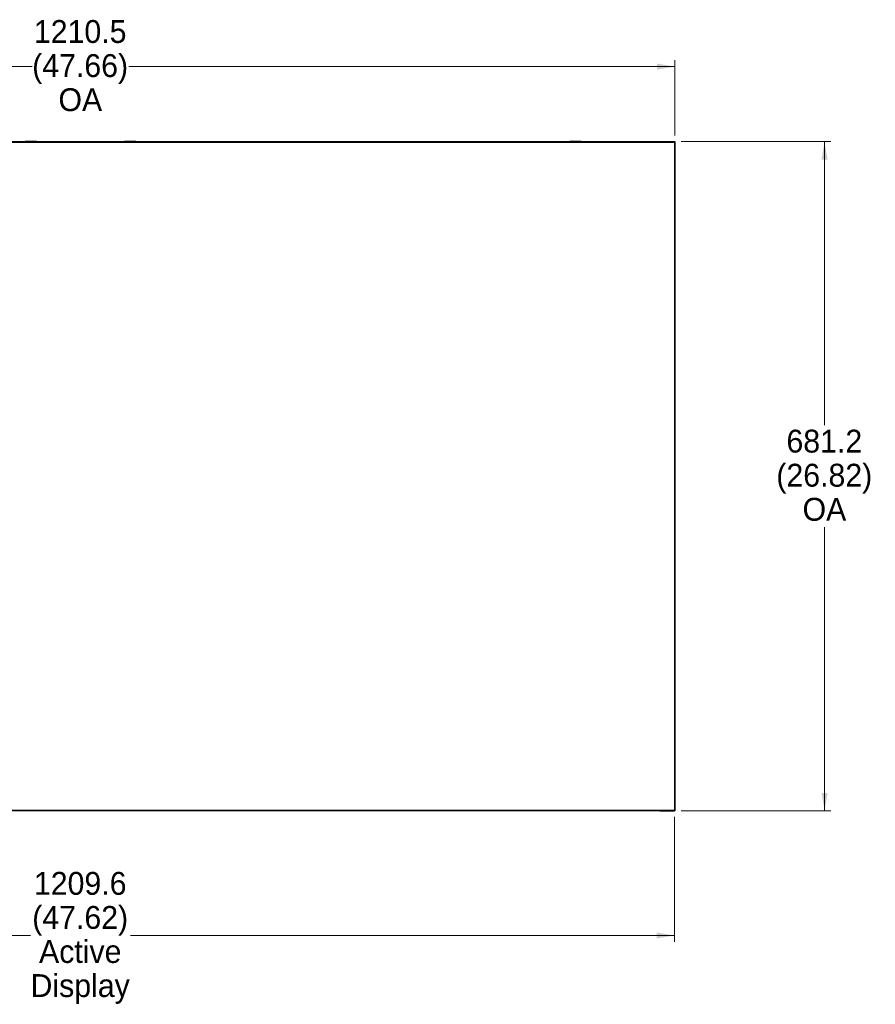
# Model space of a CAD drawing. Header units: millimetres. Extents: x 0 to 1118, y 0 to 864.
# Tile 21 of 65: x 305 to 523, y 290 to 541. Entities that reach past the tile are written whole.
import ezdxf

# ---------------------------------------------------------------- set-up
doc = ezdxf.new("R2010")
doc.units = ezdxf.units.MM
doc.styles.add('SLDTEXTSTYLE0', font='ARIAL.TTF', dxfattribs={"width": 0.948})
doc.dimstyles.new('SLDDIMSTYLE0', dxfattribs={"dimtxt": 5.650301, "dimasz": 4.572, "dimexe": 0, "dimexo": 0.0625, "dimgap": 1.412575, "dimtad": 0, "dimtih": 1, "dimtoh": 1, "dimlfac": 4, "dimrnd": 1e-09, "dimzin": 12, "dimdsep": 46, "dimtxsty": 'SLDTEXTSTYLE0', "dimsah": 1, "dimcen": 0.09, "dimadec": 0, "dimazin": 3, "dimtfac": 1, "dimtofl": 0, "dimtmove": 0, "dimatfit": 3, "dimfxl": 1, "dimfrac": 2, "dimtolj": 1, "dimtzin": 12, "dimarcsym": 0})

# ---------------------------------------------------------------- blocks, each defined once
blk = doc.blocks.new('_D')
at = {"color": 7, "linetype": 'Continuous', "lineweight": 0}
for p, q in [((169.12, 511.39), (169.12, 530.52)), ((471.86, 511.39), (471.86, 530.52)), ((169.12, 528.92), (308.2, 528.92)), ((471.86, 528.92), (332.78, 528.92))]:
    blk.add_line(p, q, dxfattribs=at)
for points in [[(169.12, 528.92), (173.69, 528.16), (173.69, 529.69)], [(471.86, 528.92), (467.29, 529.69), (467.29, 528.16)]]:
    blk.add_solid(points, dxfattribs=at)
at = {"color": 7, "linetype": 'Continuous', "lineweight": 0, "char_height": 5.821, "attachment_point": 1, "style": 'SLDTEXTSTYLE0'}
for s, insert in [('1210.5', (308.63, 540.77)), ('(47.66)', (308.2, 532.09)), ('OA', (314.89, 523.41))]:
    blk.add_mtext(s, dxfattribs=dict(at, insert=insert))
blk = doc.blocks.new('_D_1')
at = {"color": 7, "linetype": 'Continuous', "lineweight": 0}
for p, q in [((473.44, 509.81), (511.56, 509.81)), ((509.96, 509.81), (509.96, 437.62)), ((509.96, 339.39), (509.96, 411.59)), ((473.44, 339.39), (511.56, 339.39))]:
    blk.add_line(p, q, dxfattribs=at)
for points in [[(509.96, 509.81), (509.2, 505.24), (510.73, 505.24)], [(509.96, 339.39), (510.73, 343.97), (509.2, 343.97)]]:
    blk.add_solid(points, dxfattribs=at)
at = {"color": 7, "linetype": 'Continuous', "lineweight": 0, "char_height": 5.821, "attachment_point": 1, "style": 'SLDTEXTSTYLE0'}
for s, insert in [('681.2', (500.26, 436.45)), ('(26.82)', (497.68, 427.77)), ('OA', (504.36, 419.09))]:
    blk.add_mtext(s, dxfattribs=dict(at, insert=insert))
blk = doc.blocks.new('_D_2')
at = {"color": 7, "linetype": 'Continuous', "lineweight": 0}
for p, q in [((169.22, 337.88), (169.22, 306.04)), ((471.78, 337.88), (471.78, 306.04)), ((169.22, 307.64), (307.78, 307.64)), ((471.78, 307.64), (333.22, 307.64))]:
    blk.add_line(p, q, dxfattribs=at)
for points in [[(169.22, 307.64), (173.8, 306.88), (173.8, 308.41)], [(471.78, 307.64), (467.2, 308.41), (467.2, 306.88)]]:
    blk.add_solid(points, dxfattribs=at)
at = {"color": 7, "linetype": 'Continuous', "lineweight": 0, "char_height": 5.821, "attachment_point": 1, "style": 'SLDTEXTSTYLE0'}
for s, insert in [('1209.6', (308.64, 323.82)), ('(47.62)', (308.21, 315.15)), ('Active', (309.94, 306.47)), ('Display', (307.78, 297.79))]:
    blk.add_mtext(s, dxfattribs=dict(at, insert=insert))

msp = doc.modelspace()

# ---------------------------------------------------------------- linework, layer by layer
at = {"color": 7, "linetype": 'Continuous', "lineweight": 30}
for p, q in [((169.2234, 509.7115), (471.776, 509.7115)), ((172.9747, 509.794), (468.0247, 509.794)), ((468.0247, 509.7765), (172.9747, 509.7765)), ((306.4372, 509.8735), (306.4372, 509.8535)), ((307.8747, 509.8735), (306.4372, 509.8735)), ((306.4372, 509.8535), (307.8747, 509.8535)), ((309.3122, 509.8735), (307.8747, 509.8735)), ((307.8747, 509.8535), (309.3122, 509.8535)), ((309.3122, 509.8535), (309.3122, 509.8735)), ((331.6872, 509.8735), (331.6872, 509.8535)), ((333.1247, 509.8735), (331.6872, 509.8735)), ((331.6872, 509.8535), (333.1247, 509.8535)), ((334.5622, 509.8735), (333.1247, 509.8735)), ((333.1247, 509.8535), (334.5622, 509.8535)), ((334.5622, 509.8535), (334.5622, 509.8735)), ((337.4247, 509.759), (337.4247, 509.7615)), ((468.0247, 509.759), (337.4247, 509.759)), ((337.4247, 509.7115), (337.4247, 509.759)), ((382.1122, 509.8735), (382.1122, 509.8535)), ((382.1122, 509.8735), (383.5497, 509.8735)), ((382.1122, 509.8535), (383.5497, 509.8535)), ((383.5497, 509.8735), (384.9872, 509.8735)), ((383.5497, 509.8535), (384.9872, 509.8535)), ((384.9872, 509.8535), (384.9872, 509.8735)), ((445.1122, 509.8735), (445.1122, 509.8535)), ((446.5497, 509.8735), (445.1122, 509.8735)), ((445.1122, 509.8535), (446.5497, 509.8535)), ((447.9872, 509.8735), (446.5497, 509.8735)), ((446.5497, 509.8535), (447.9872, 509.8535)), ((447.9872, 509.8535), (447.9872, 509.8735)), ((466.8436, 509.814), (467.0936, 509.814)), ((466.8436, 509.814), (466.8436, 509.794)), ((467.0936, 509.814), (467.0936, 509.794)), ((467.0936, 509.814), (471.7686, 509.814)), ((471.7686, 509.794), (468.0247, 509.794)), ((468.0247, 509.7765), (468.0247, 509.794)), ((468.0247, 509.7765), (471.7747, 509.7765)), ((468.0247, 509.7765), (468.0247, 509.759)), ((471.5143, 509.774), (468.0247, 509.774)), ((468.0247, 509.759), (468.0247, 509.7115)), ((471.5034, 509.7115), (471.5143, 509.774)), ((471.7686, 509.814), (471.8432, 509.814)), ((471.7686, 509.814), (471.7686, 509.794)), ((471.7686, 509.794), (471.8432, 509.794)), ((471.7747, 509.7765), (471.7747, 509.794)), ((471.776, 509.7115), (471.776, 339.4815)), ((471.776, 509.4562), (471.8234, 509.4645)), ((471.8234, 505.959), (471.8234, 509.4645)), ((471.8259, 505.959), (471.8259, 509.709)), ((471.8434, 509.709), (471.8259, 509.709)), ((471.8432, 509.814), (471.8432, 509.794)), ((471.8434, 509.7938), (471.8434, 509.7188)), ((471.8635, 509.7938), (471.8434, 509.7938)), ((471.8434, 509.7188), (471.8434, 505.959)), ((471.8635, 509.7188), (471.8434, 509.7188)), ((471.8635, 509.7938), (471.8635, 509.7188)), ((471.8635, 509.7188), (471.8635, 505.0438)), ((471.8085, 505.959), (471.776, 505.959)), ((471.8085, 505.959), (471.8085, 343.234)), ((471.8259, 505.959), (471.8434, 505.959)), ((471.8259, 505.959), (471.8259, 343.234)), ((471.8434, 505.959), (471.8434, 343.234)), ((471.8434, 505.0438), (471.8635, 505.0438)), ((471.8434, 504.7938), (471.8635, 504.7938)), ((471.8635, 505.0438), (471.8635, 504.7938)), ((471.8635, 344.4139), (471.8434, 344.4139)), ((471.8635, 344.1639), (471.8434, 344.1639)), ((471.8635, 344.4139), (471.8635, 344.1639)), ((471.8635, 344.1639), (471.8635, 339.4889)), ((471.8085, 343.234), (471.776, 343.234)), ((471.8234, 339.7432), (471.8234, 343.234)), ((471.8434, 343.234), (471.8259, 343.234)), ((471.8259, 343.234), (471.8259, 339.484)), ((471.8434, 339.4889), (471.8434, 343.234)), ((471.776, 339.4815), (169.2234, 339.4815)), ((172.9747, 339.4315), (468.0247, 339.4315)), ((468.0247, 339.414), (172.9747, 339.414)), ((343.1497, 339.4815), (343.1497, 339.449)), ((343.1497, 339.4466), (343.1497, 339.449)), ((343.1497, 339.449), (468.0247, 339.449)), ((343.1497, 339.4441), (343.1497, 339.4466)), ((466.8432, 339.394), (466.8432, 339.414)), ((467.0932, 339.394), (466.8432, 339.394)), ((467.0932, 339.394), (467.0932, 339.414)), ((471.7682, 339.394), (467.0932, 339.394)), ((468.0247, 339.449), (468.0247, 339.4815)), ((468.0247, 339.434), (471.5139, 339.434)), ((468.0247, 339.4315), (468.0247, 339.414)), ((471.7747, 339.4315), (468.0247, 339.4315)), ((468.0247, 339.414), (471.7682, 339.414)), ((471.5139, 339.434), (471.5056, 339.4815)), ((471.8432, 339.414), (471.7682, 339.414)), ((471.7682, 339.414), (471.7682, 339.394)), ((471.8432, 339.394), (471.7682, 339.394)), ((471.7747, 339.4315), (471.7747, 339.414)), ((471.8234, 339.7432), (471.776, 339.7515)), ((471.8259, 339.484), (471.8434, 339.484)), ((471.8432, 339.394), (471.8432, 339.414)), ((471.8434, 339.4889), (471.8434, 339.4143)), ((471.8635, 339.4889), (471.8434, 339.4889)), ((471.8635, 339.4143), (471.8434, 339.4143)), ((471.8635, 339.4889), (471.8635, 339.4143))]:
    msp.add_line(p, q, dxfattribs=at)
for points, knots in [([(337.4234, 509.7765), (337.4236, 509.7763), (337.424, 509.776), (337.4244, 509.7729), (337.4246, 509.7685), (337.4247, 509.7643), (337.4247, 509.762), (337.4247, 509.7615)], [0, 0, 0, 0, 0.23674855, 0.47362067, 0.70975323, 0.9452961, 1, 1, 1, 1]), ([(471.8432, 509.814), (471.8459, 509.8137), (471.8512, 509.8131), (471.8579, 509.8084), (471.8625, 509.8017), (471.8631, 509.7964), (471.8635, 509.7938)], [0, 0, 0, 0, 0.24999918, 0.50004236, 0.74995471, 1, 1, 1, 1]), ([(471.8432, 509.794), (471.8432, 509.794), (471.8433, 509.794), (471.8434, 509.794), (471.8434, 509.7939), (471.8434, 509.7938), (471.8434, 509.7938)], [0, 0, 0, 0, 0.24342121, 0.5085366, 0.74733499, 1, 1, 1, 1]), ([(471.8635, 339.4143), (471.8631, 339.4116), (471.8625, 339.4063), (471.8579, 339.3996), (471.8512, 339.3949), (471.8459, 339.3943), (471.8432, 339.394)], [0, 0, 0, 0, 0.2500453, 0.49995765, 0.75000083, 1, 1, 1, 1]), ([(471.8434, 339.4143), (471.8434, 339.4142), (471.8434, 339.4142), (471.8434, 339.4141), (471.8433, 339.414), (471.8432, 339.414), (471.8432, 339.414)], [0, 0, 0, 0, 0.2527029, 0.49150163, 0.7566174, 1, 1, 1, 1])]:
    msp.add_open_spline(points, degree=3, knots=knots, dxfattribs=at)

# ---------------------------------------------------------------- dimensions: what is measured, and where the dimension line sits
at = {"color": 7, "linetype": 'Continuous', "lineweight": 0}
for base, p1, p2, text, picture, middle in [((471.8634, 528.9235), (169.1209, 509.7938), (471.8634, 509.7938), '1210.5\\P(47.66)\\POA', '_D', (320.4922, 528.9235)), ((471.7759, 307.6433), (169.2234, 339.4815), (471.7759, 339.4815), '1209.6\\P(47.62)\\PActive\\PDisplay', '_D_2', (320.4997, 307.6433))]:
    dim = msp.add_linear_dim(base=base, p1=p1, p2=p2, text=text, dimstyle='SLDDIMSTYLE0', dxfattribs=at)
    dim.commit()
    dim.dimension.update_dxf_attribs({"geometry": picture, "text_midpoint": middle, "dimtype": 160})
dim = msp.add_linear_dim(base=(509.9642, 339.394), p1=(471.8432, 509.814), p2=(471.8432, 339.394), angle=90, text='681.2\\P(26.82)\\POA', dimstyle='SLDDIMSTYLE0', dxfattribs=at)
dim.commit()
dim.dimension.update_dxf_attribs({"geometry": '_D_1', "text_midpoint": (509.9642, 424.604), "dimtype": 160})

doc.saveas('drawing.dxf')
